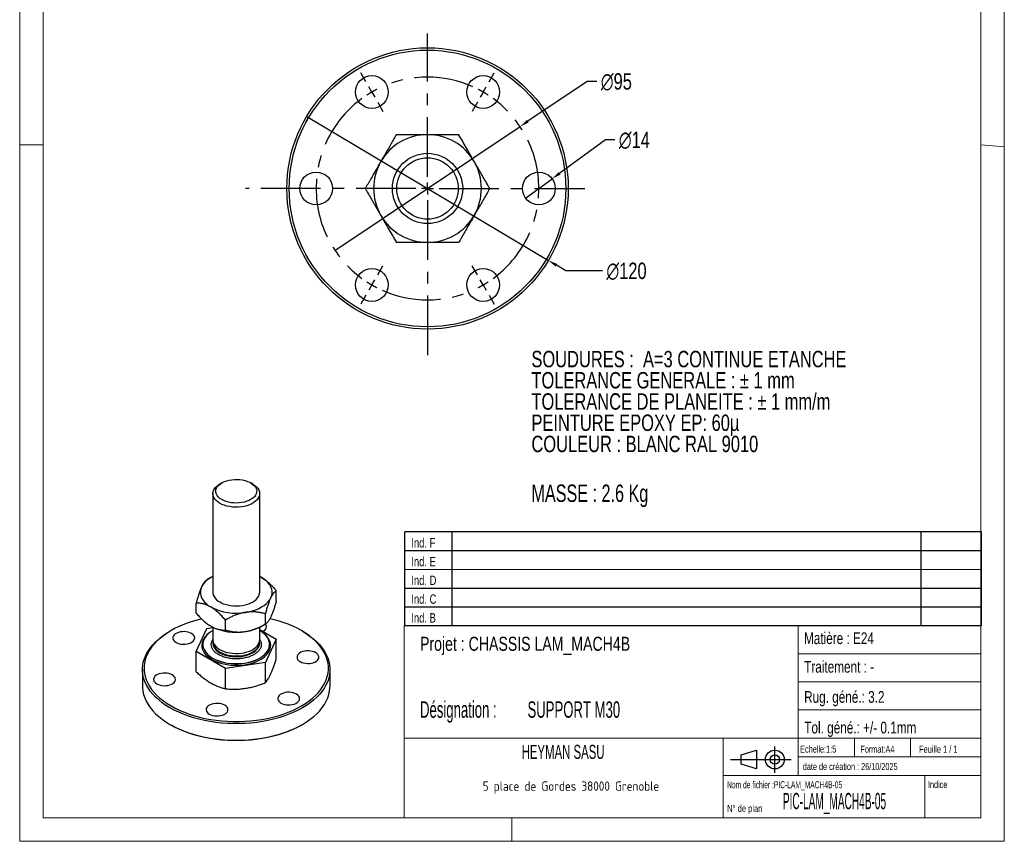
# Model space of a CAD drawing. Header units: millimetres. Extents: x 0 to 210, y 0 to 297.
# Tile 1 of 2: x 0 to 210, y 0 to 175. Entities that reach past the tile are written whole.
import ezdxf

# ---------------------------------------------------------------- set-up
doc = ezdxf.new("R2010")
doc.units = ezdxf.units.MM
doc.header["$PDSIZE"] = -1
doc.linetypes.add('CENTERX2', pattern=[20.32, 12.7, -2.54, 2.54, -2.54])
for name, color, linetype in [('COTES', 1, 'Continuous'), ('NOTES', 6, 'Continuous'), ('TRAIT-MIXTES', 3, 'CENTERX2')]:
    doc.layers.add(name, color=color, linetype=linetype)
doc.layers.add('TRAIT-FORT', color=4, linetype='Continuous', lineweight=25)
doc.styles.add('SLDTEXTSTYLE0', font='TXT', dxfattribs={"width": 0.75})
doc.styles.add('SLDTEXTSTYLE1', font='TXT', dxfattribs={"width": 0.696429})
doc.styles.add('SLDTEXTSTYLE2', font='TXT', dxfattribs={"width": 0.692308})
doc.styles.add('SLDTEXTSTYLE3', font='TXT', dxfattribs={"width": 0.7})
doc.styles.add('SLDTEXTSTYLE4', font='TXT', dxfattribs={"width": 0.568363})
doc.styles.add('SLDTEXTSTYLE5', font='TXT', dxfattribs={"width": 0.459931})
doc.styles.add('SLDTEXTSTYLE6', font='TXT', dxfattribs={"width": 0.598219})
doc.styles.add('SLDTEXTSTYLE7', font='ISOCP3', dxfattribs={"width": 0.96})
doc.styles.add('SLDTEXTSTYLE8', font='TXT', dxfattribs={"width": 0.605})
doc.dimstyles.new('SLDDIMSTYLE0', dxfattribs={"dimtxt": 3.5, "dimasz": 2, "dimexe": 0, "dimexo": 0.0625, "dimgap": 0.875, "dimtad": 0, "dimtih": 1, "dimtoh": 1, "dimlfac": 2, "dimrnd": 1e-09, "dimzin": 12, "dimdsep": 46, "dimtxsty": 'SLDTEXTSTYLE0', "dimblk1": 'NONE', "dimsah": 1, "dimcen": 0, "dimadec": 0, "dimazin": 3, "dimtfac": 1, "dimtmove": 0, "dimatfit": 3, "dimldrblk": 'NONE', "dimfxl": 1, "dimfrac": 2, "dimtolj": 1, "dimtzin": 12, "dimarcsym": 0})
doc.dimstyles.new('SLDDIMSTYLE1', dxfattribs={"dimtxt": 3.5, "dimasz": 2, "dimexe": 0, "dimexo": 0.0625, "dimgap": 0.875, "dimtad": 0, "dimtih": 1, "dimtoh": 1, "dimlfac": 2, "dimrnd": 1e-09, "dimzin": 12, "dimdsep": 46, "dimtxsty": 'SLDTEXTSTYLE0', "dimblk1": 'NONE', "dimsah": 1, "dimcen": 0, "dimadec": 0, "dimazin": 3, "dimtfac": 1, "dimtmove": 0, "dimatfit": 3, "dimldrblk": 'NONE', "dimfxl": 1, "dimfrac": 2, "dimtolj": 1, "dimtzin": 12, "dimarcsym": 0})

# ---------------------------------------------------------------- blocks, each defined once
blk = doc.blocks.new('TAB MODIFS')
for p, q in [((123, 20), (0, 20)), ((0, 0), (0, 20)), ((10, 20), (10, 0)), ((110, 20), (110, 0)), ((123, 0), (123, 20)), ((0, 16), (123, 16)), ((0, 8), (123, 8)), ((0, 4), (123, 4)), ((0, 0), (123, 0))]:
    blk.add_line(p, q)
at = {"color": 7, "linetype": 'Continuous', "lineweight": 18}
blk.add_line((0, 12), (123, 12), dxfattribs=at)
at = {"color": 7}
for tag in ['AUTOATTR0', 'AUTOATTR1', 'AUTOATTR2', 'AUTOATTR3', 'AUTOATTR4', 'AUTOATTR5', 'AUTOATTR6', 'AUTOATTR7', 'AUTOATTR8', 'AUTOATTR9']:
    blk.add_attdef(tag, (0, 0), '', height=1, dxfattribs=at)
at = {"layer": 'NOTES', "color": 211, "char_height": 2, "attachment_point": 1, "style": 'SLDTEXTSTYLE0'}
for s, insert in [('Ind. F', (1.36, 18.66)), ('Ind. E', (1.36, 14.66)), ('Ind. D', (1.36, 10.66)), ('Ind. C', (1.36, 6.66)), ('Ind. B', (1.36, 2.66))]:
    blk.add_mtext(s, dxfattribs=dict(at, insert=insert))
blk = doc.blocks.new('Bloc2')
for p, q in [((2.32, 3.8), (5.55, 4.8)), ((5.55, 4.8), (5.55, 0.8)), ((9.48, 0), (9.48, 5.6)), ((0, 2.8), (12.98, 2.8)), ((2.32, 1.8), (2.32, 3.8)), ((5.55, 0.8), (2.32, 1.8))]:
    blk.add_line(p, q)
for radius in [2, 1]:
    blk.add_circle((9.48, 2.8), radius)
blk = doc.blocks.new('SW_NOTE_0')
at = {"layer": 'NOTES', "color": 0, "char_height": 3.5, "attachment_point": 1, "style": 'SLDTEXTSTYLE0'}
for s, insert in [('SOUDURES :  A=3 CONTINUE ETANCHE', (0, 4.51)), ('TOLERANCE GENERALE : ± 1 mm', (0, -0.01)), ('TOLERANCE DE PLANEITE : ± 1 mm/m', (0, -4.54)), ('PEINTURE EPOXY EP: 60µ', (0, -9.07)), ('COULEUR : BLANC RAL 9010', (0, -13.59))]:
    blk.add_mtext(s, dxfattribs=dict(at, insert=insert))
blk = doc.blocks.new('SW_NOTE_1')
at = {"layer": 'NOTES', "color": 0, "char_height": 3.5, "attachment_point": 1, "style": 'SLDTEXTSTYLE6'}
for s, insert in [('Désignation :', (0, 4.51)), ('SUPPORT M30', (22.92, 4.51))]:
    blk.add_mtext(s, dxfattribs=dict(at, insert=insert))
blk = doc.blocks.new('SW_NOTE_2')
at = {"layer": 'NOTES', "color": 0, "insert": (20.94, 2.58), "char_height": 2, "attachment_point": 2, "style": 'SLDTEXTSTYLE7'}
blk.add_mtext('5 place de Gordes 38000 Grenoble', dxfattribs=at)
blk = doc.blocks.new('_D')
at = {"layer": 'COTES', "color": 0, "lineweight": -2, "transparency": 16777216}
for p, q in [((121.05, 162.04), (108.36, 153.54)), ((123.05, 162.04), (121.05, 162.04)), ((67.23, 125.99), (106.7, 152.42))]:
    blk.add_line(p, q, dxfattribs=at)
at = {"layer": 'COTES', "color": 0, "transparency": 16777216}
blk.add_solid([(108.17, 153.81), (108.55, 153.26), (106.7, 152.42)], dxfattribs=at)
at = {"layer": 'Defpoints', "color": 0, "transparency": 16777216}
for p in [(106.7, 152.42), (67.23, 125.99)]:
    blk.add_point(p, dxfattribs=at)
at = {"layer": 'COTES', "color": 0, "transparency": 16777216, "insert": (123.93, 163.79), "char_height": 3.5, "attachment_point": 1, "style": 'SLDTEXTSTYLE0'}
blk.add_mtext('\\A1;∅95', dxfattribs=at)
blk = doc.blocks.new('_None')
blk = doc.blocks.new('_D_1')
at = {"layer": 'COTES', "color": 0, "lineweight": -2, "transparency": 16777216}
for p, q in [((61.19, 154.55), (112.74, 123.86)), ((116.46, 121.65), (114.46, 122.84)), ((124.25, 121.65), (116.46, 121.65))]:
    blk.add_line(p, q, dxfattribs=at)
at = {"layer": 'COTES', "color": 0, "transparency": 16777216}
blk.add_solid([(114.63, 123.12), (114.29, 122.55), (112.74, 123.86)], dxfattribs=at)
at = {"layer": 'Defpoints', "color": 0, "transparency": 16777216}
for p in [(61.19, 154.55), (112.74, 123.86)]:
    blk.add_point(p, dxfattribs=at)
at = {"layer": 'COTES', "color": 0, "transparency": 16777216, "insert": (125.12, 123.4), "char_height": 3.5, "attachment_point": 1, "style": 'SLDTEXTSTYLE0'}
blk.add_mtext('\\A1;∅120', dxfattribs=at)
blk = doc.blocks.new('_D_2')
at = {"layer": 'COTES', "color": 0, "lineweight": -2, "transparency": 16777216}
for p, q in [((124.9, 149.58), (115.15, 142.45)), ((126.9, 149.58), (124.9, 149.58)), ((107.89, 137.14), (113.54, 141.27))]:
    blk.add_line(p, q, dxfattribs=at)
at = {"layer": 'COTES', "color": 0, "transparency": 16777216}
blk.add_solid([(114.96, 142.72), (115.35, 142.18), (113.54, 141.27)], dxfattribs=at)
at = {"layer": 'Defpoints', "color": 0, "transparency": 16777216}
for p in [(113.54, 141.27), (107.89, 137.14)]:
    blk.add_point(p, dxfattribs=at)
at = {"layer": 'COTES', "color": 0, "transparency": 16777216, "insert": (127.77, 151.33), "char_height": 3.5, "attachment_point": 1, "style": 'SLDTEXTSTYLE0'}
blk.add_mtext('\\A1;∅14', dxfattribs=at)
blk = doc.blocks.new('SW_CENTERMARKSYMBOL_0')
at = {"layer": 'TRAIT-MIXTES', "color": 0}
for p, q in [((11.87, 23.07), (11.87, 53.59)), ((-1.25, 43.3), (-2.38, 45.25)), ((25, 43.3), (26.12, 45.25)), ((0, 41.14), (-0.63, 42.22)), ((23.75, 41.14), (24.37, 42.22)), ((0, 41.14), (0.62, 40.05)), ((23.75, 41.14), (23.12, 40.05)), ((1.25, 38.97), (2.37, 37.02)), ((22.5, 38.97), (21.37, 37.02)), ((11.87, 20.57), (11.87, 21.82)), ((9.37, 20.57), (-26.94, 20.57)), ((11.87, 20.57), (10.62, 20.57)), ((11.87, 20.57), (11.87, 19.32)), ((11.87, 20.57), (13.12, 20.57)), ((14.37, 20.57), (45.43, 20.57)), ((11.87, 18.07), (11.87, -15.44)), ((1.25, 2.17), (2.37, 4.11)), ((22.5, 2.17), (21.37, 4.11)), ((0, 0), (-0.63, -1.08)), ((0, 0), (0.62, 1.08)), ((23.75, 0), (23.12, 1.08)), ((23.75, 0), (24.37, -1.08)), ((-1.25, -2.17), (-2.38, -4.11)), ((25, -2.17), (26.12, -4.11))]:
    blk.add_line(p, q, dxfattribs=at)
for start, end in [(66.0311, 113.9689), (120, 123.0156), (116.9844, 120), (60, 63.0156), (56.9844, 60), (126.0311, 233.9689), (306.0311, 53.9689), (236.9844, 240), (296.9844, 300), (300, 303.0156), (240, 243.0156), (246.0311, 293.9689)]:
    blk.add_arc((11.87, 20.57), 23.75, start, end, dxfattribs=at)

msp = doc.modelspace()

# ---------------------------------------------------------------- linework, layer by layer
at = {"lineweight": 18}
for p, q in [((-0.0171, 297), (-0.0171, 0)), ((209.9829, 297), (209.9829, 0)), ((5, 291.6268), (5, 148.5091)), ((205, 291.6268), (204.9999, 5.0001)), ((-0.0171, 148.5091), (5, 148.5091)), ((5, 148.5091), (5, 5.0001)), ((205, 148.5184), (209.9829, 148.1054)), ((5, 67.6922), (5, 5.0001)), ((81.9999, 46.0001), (81.9999, 5.0001)), ((204.9999, 46.0001), (81.9999, 46.0001)), ((165.9999, 46.0001), (165.9999, 14.0001)), ((204.9999, 46.0001), (204.9999, 5.0001)), ((165.9999, 40.0001), (204.9999, 40.0001)), ((165.9999, 34.0001), (204.9999, 34.0001)), ((165.9999, 28.0001), (204.9999, 28.0001)), ((81.9999, 22.0001), (204.9999, 22.0001)), ((149.9999, 22.0001), (149.9999, 5.0001)), ((177.9999, 22.0001), (177.9999, 18.0001)), ((189.9999, 22.0001), (189.9999, 18.0001)), ((165.9999, 18.0001), (204.9999, 18.0001)), ((149.9999, 14.0001), (204.9999, 14.0001)), ((192.9999, 14.0001), (192.9999, 5.0001)), ((5, 5.0001), (204.9999, 5.0001)), ((81.9999, 5.0001), (204.9999, 5.0001)), ((104.9829, 0), (104.9829, 5.0001)), ((-0.0171, 0), (209.9829, 0))]:
    msp.add_line(p, q, dxfattribs=at)
at = {"layer": 'TRAIT-FORT', "lineweight": 25}
for p, q in [((43.0778, 76.4317), (42.6312, 76.1738)), ((49.7035, 76.1738), (49.2569, 76.4317)), ((41.1674, 74.1331), (41.1674, 53.0921)), ((51.1674, 53.0921), (51.1674, 74.1331)), ((40.7453, 56.2211), (39.9059, 55.7364)), ((51.5885, 56.2216), (51.1674, 56.4472)), ((54.7184, 51.3005), (54.7184, 53.4463)), ((37.6163, 48.6551), (37.6163, 50.8009)), ((52.4272, 46.3641), (52.4272, 48.5099)), ((43.8761, 45.0414), (43.8761, 47.1872)), ((51.5894, 45.8803), (52.4288, 46.365)), ((32.2587, 44.9241), (32.0229, 44.7879)), ((37.6163, 40.4467), (39.9075, 45.3831)), ((39.9075, 45.3831), (41.1674, 45.578)), ((41.1674, 45.6543), (41.1674, 42.9398)), ((51.1674, 42.9398), (51.1674, 45.6543)), ((51.1674, 45.1421), (54.7184, 43.0921)), ((51.1996, 44.8922), (51.1674, 44.9107)), ((60.3118, 44.7879), (60.076, 44.9241)), ((41.1674, 42.4241), (41.1674, 42.2593)), ((41.1674, 42.2593), (41.1678, 42.2209)), ((51.1674, 42.2593), (51.1674, 42.4241)), ((54.7184, 43.0921), (52.4272, 38.1557)), ((54.7184, 38.7792), (54.7184, 43.0921)), ((43.8761, 36.833), (37.6163, 40.4467)), ((37.6163, 36.1338), (37.6163, 40.4467)), ((39.0507, 41.9871), (39.0507, 41.9599)), ((53.284, 41.9599), (53.284, 41.9871)), ((52.4272, 38.1557), (43.8761, 36.833)), ((52.4272, 33.8428), (52.4272, 38.1557)), ((26.1674, 36.6252), (26.1674, 33.0868)), ((43.8761, 32.5201), (43.8761, 36.833)), ((66.1674, 33.0868), (66.1674, 36.6252)), ((32.0229, 24.9241), (32.2587, 24.7879)), ((60.076, 24.7879), (60.3118, 24.9241))]:
    msp.add_line(p, q, dxfattribs=at)
at = {"layer": 'TRAIT-FORT', "lineweight": 25, "flags": 128}
for points in [[(49.7029, 76.1742), (50.1181, 75.9023), (50.4711, 75.6025), (50.7561, 75.2795), (50.9688, 74.9384), (51.1058, 74.5847), (51.1649, 74.2238), (51.1452, 73.8615), (51.0469, 73.5035), (50.8718, 73.1554), (50.6224, 72.8227), (50.3028, 72.5107), (49.9179, 72.2243), (49.4739, 71.968), (48.9778, 71.7458), (48.4373, 71.5613), (47.861, 71.4173), (47.2581, 71.3162), (46.6379, 71.2595), (46.0103, 71.2481), (45.3852, 71.2822), (44.7724, 71.3613), (44.1816, 71.4841), (43.6221, 71.6487), (43.1028, 71.8524), (42.6318, 72.0921), (42.2166, 72.364), (41.8636, 72.6638), (41.5786, 72.9868), (41.3659, 73.3279), (41.2289, 73.6816), (41.1698, 74.0425), (41.1895, 74.4048), (41.2878, 74.7628), (41.463, 75.1109), (41.7123, 75.4436), (42.032, 75.7556), (42.4168, 76.042), (42.6312, 76.1738)], [(43.0783, 72.8655), (42.6942, 73.1191), (42.372, 73.4), (42.1175, 73.7032), (41.9353, 74.0232), (41.8287, 74.3544), (41.7994, 74.6909), (41.8481, 75.0266), (41.9739, 75.3556), (42.1745, 75.6719), (42.4464, 75.97), (42.7846, 76.2446), (43.1833, 76.4906), (43.6352, 76.7038), (44.1322, 76.8803), (44.6656, 77.017), (45.2258, 77.1114), (45.8028, 77.1619), (46.3863, 77.1675), (46.9659, 77.1282), (47.5312, 77.0446), (48.0722, 76.9183), (48.5792, 76.7515), (49.0432, 76.5471), (49.4558, 76.3089), (49.8098, 76.0411), (50.0987, 75.7484), (50.3176, 75.4361), (50.4623, 75.1097), (50.5304, 74.7751), (50.5207, 74.4383), (50.4332, 74.1052), (50.2697, 73.7818), (50.0329, 73.4739), (49.7271, 73.1869), (49.3579, 72.9261), (48.9317, 72.696), (48.4561, 72.5007), (47.9398, 72.3437), (47.3917, 72.2279), (46.8219, 72.1553), (46.2404, 72.1272), (45.6575, 72.1441), (45.0838, 72.2057), (44.5294, 72.3108), (44.0042, 72.4577), (43.5176, 72.6437), (43.0783, 72.8655)], [(53.5728, 51.9466), (53.7396, 52.3997), (53.8235, 52.8604), (53.8235, 53.3237), (53.7396, 53.7844), (53.5728, 54.2376), (53.3248, 54.6782), (52.9984, 55.1014), (52.5972, 55.5026), (52.1255, 55.8774), (51.5885, 56.2216)], [(38.7619, 54.2376), (38.5951, 53.7844), (38.5112, 53.3237), (38.5112, 52.8604), (38.5951, 52.3997), (38.7619, 51.9466), (39.0099, 51.506), (39.3363, 51.0828), (39.7375, 50.6816), (40.2092, 50.3068), (40.7462, 49.9625)], [(41.1674, 53.0921), (41.1808, 52.8807), (41.266, 52.5216), (41.4285, 52.1714), (41.6658, 51.8358), (41.974, 51.52), (42.3484, 51.229), (42.783, 50.9674), (43.2709, 50.7393), (43.8046, 50.5482), (44.3755, 50.3974), (44.9747, 50.289), (45.5927, 50.2248), (46.2197, 50.2058), (46.8459, 50.2323), (47.4615, 50.304), (48.0566, 50.4196), (48.6219, 50.5774), (49.1485, 50.7748), (49.6281, 51.0088), (50.0531, 51.2756), (50.4168, 51.5711), (50.7135, 51.8905), (50.9386, 52.2289), (51.0883, 52.5809), (51.1605, 52.941), (51.1674, 53.0921)], [(48.1516, 48.817), (48.9148, 48.9602), (49.6479, 49.1486), (50.3429, 49.3802), (50.9921, 49.6525), (51.5885, 49.9625), (52.1255, 50.3068), (52.5972, 50.6816), (52.9984, 51.0828), (53.3248, 51.506), (53.5728, 51.9466)], [(38.785, 47.4204), (38.3568, 47.3169), (37.2389, 47.0132), (36.1562, 46.6696), (35.113, 46.2875), (34.1135, 45.8682), (33.1616, 45.4136), (32.2609, 44.9254), (31.4152, 44.4054), (30.6276, 43.8559), (29.9014, 43.2789), (29.2394, 42.6767), (28.6442, 42.0517), (28.1182, 41.4063), (27.6634, 40.7432), (27.2816, 40.0648), (26.9743, 39.374), (26.7428, 38.6734), (26.588, 37.9658), (26.5104, 37.254), (26.5104, 36.5407), (26.588, 35.8289), (26.7428, 35.1213), (26.9743, 34.4207), (27.2816, 33.7299), (27.6634, 33.0515), (28.1182, 32.3884), (28.6442, 31.743), (29.2394, 31.118), (29.9014, 30.5158), (30.6276, 29.9388), (31.4152, 29.3893), (32.2609, 28.8693)], [(32.2609, 28.8693), (33.1616, 28.3811), (34.1135, 27.9265), (35.113, 27.5072), (36.1562, 27.1251), (37.2389, 26.7815), (38.3568, 26.4778), (39.5055, 26.2152), (40.6805, 25.9948), (41.8772, 25.8174), (43.0908, 25.6838), (44.3166, 25.5944), (45.5496, 25.5496), (46.7851, 25.5496), (48.0182, 25.5944), (49.2439, 25.6838), (50.4575, 25.8174), (51.6542, 25.9948), (52.8292, 26.2152), (53.9779, 26.4778), (55.0958, 26.7815), (56.1785, 27.1251), (57.2217, 27.5072), (58.2212, 27.9265), (59.1732, 28.3811), (60.0738, 28.8693), (60.9195, 29.3893), (61.7071, 29.9388), (62.4333, 30.5158), (63.0953, 31.118), (63.6905, 31.743), (64.2165, 32.3884), (64.6713, 33.0515), (65.0531, 33.7299), (65.3604, 34.4207), (65.5919, 35.1213), (65.7467, 35.8289), (65.8243, 36.5407), (65.8243, 37.254), (65.7467, 37.9658), (65.5919, 38.6734), (65.3604, 39.374), (65.0531, 40.0648), (64.6713, 40.7432), (64.2165, 41.4063), (63.6905, 42.0517), (63.0953, 42.6767), (62.4333, 43.2789), (61.7071, 43.8559), (60.9195, 44.4054), (60.0738, 44.9254), (59.1732, 45.4136), (58.2212, 45.8682), (57.2217, 46.2875), (56.1785, 46.6696), (55.0958, 47.0132), (53.9779, 47.3169), (53.3706, 47.4617)], [(51.8593, 44.7426), (52.0604, 44.8658), (52.3038, 45.0708), (52.4777, 45.2982), (52.5763, 45.5402), (52.5962, 45.7885), (52.5367, 46.0347), (52.3998, 46.2704), (52.3568, 46.3235)], [(32.0252, 28.4611), (31.1651, 28.9898), (30.3643, 29.5487), (29.6257, 30.1355), (28.9525, 30.7479), (28.3472, 31.3835), (27.8123, 32.0398), (27.3497, 32.7142), (26.9615, 33.404), (26.649, 34.1065), (26.4136, 34.819), (26.2561, 35.5386), (26.1772, 36.2625), (26.1772, 36.9878), (26.2561, 37.7117), (26.4136, 38.4313), (26.649, 39.1438), (26.9615, 39.8463), (27.3497, 40.5362), (27.8123, 41.2105), (28.3472, 41.8668), (28.9525, 42.5024), (29.6257, 43.1148), (30.3643, 43.7016), (31.1651, 44.2605), (32.0229, 44.7879)], [(60.3118, 44.7879), (61.1696, 44.2605), (61.9705, 43.7016), (62.709, 43.1148), (63.3822, 42.5024), (63.9875, 41.8668), (64.5224, 41.2105), (64.985, 40.5362), (65.3732, 39.8463), (65.6857, 39.1438), (65.9211, 38.4313), (66.0786, 37.7117), (66.1575, 36.9878), (66.1575, 36.2625), (66.0786, 35.5386), (65.9211, 34.819), (65.6857, 34.1065), (65.3732, 33.404), (64.985, 32.7142), (64.5224, 32.0398), (63.9875, 31.3835), (63.3822, 30.7479), (62.709, 30.1355), (61.9705, 29.5487), (61.1696, 28.9898), (60.3095, 28.4611), (59.3936, 27.9646), (58.4255, 27.5022), (57.409, 27.0759), (56.3482, 26.6873), (55.2472, 26.3378), (54.1103, 26.029), (52.9421, 25.762), (51.7472, 25.5379), (50.5302, 25.3575), (49.296, 25.2216), (48.0495, 25.1307), (46.7956, 25.0851), (45.5391, 25.0851), (44.2852, 25.1307), (43.0387, 25.2216), (41.8045, 25.3575), (40.5875, 25.5379), (39.3926, 25.762), (38.2244, 26.029), (37.0875, 26.3378), (35.9865, 26.6873), (34.9257, 27.0759), (33.9092, 27.5022), (32.9411, 27.9646), (32.0252, 28.4611)], [(33.3216, 42.4081), (33.6528, 42.2493), (34.029, 42.1283), (34.4373, 42.0494), (34.8637, 42.015), (35.2939, 42.0265), (35.713, 42.0834), (36.1069, 42.1838), (36.4621, 42.3243), (36.7666, 42.5001), (37.01, 42.7051), (37.1839, 42.9325), (37.2825, 43.1745), (37.3023, 43.4228), (37.2429, 43.669), (37.106, 43.9047), (36.8965, 44.1218), (36.6214, 44.3131), (36.2901, 44.4719), (35.914, 44.5928), (35.5057, 44.6718), (35.0793, 44.7061), (34.6491, 44.6947), (34.23, 44.6378), (33.8361, 44.5374), (33.4809, 44.3969), (33.1764, 44.2211), (32.933, 44.016), (32.7591, 43.7886), (32.6605, 43.5467), (32.6407, 43.2984), (32.7001, 43.0522), (32.837, 42.8165), (33.0465, 42.5993), (33.3216, 42.4081)], [(40.4861, 44.4614), (40.3458, 44.3596), (39.9153, 44.0003), (39.5511, 43.6174), (39.257, 43.2149), (39.0362, 42.797), (38.8909, 42.3683), (38.8228, 41.9332), (38.8326, 41.4964), (38.9201, 41.0625), (39.0844, 40.6361), (39.3238, 40.2216), (39.6357, 39.8236), (40.0169, 39.4462), (40.4633, 39.0935), (40.9701, 38.7691)], [(41.1674, 44.9107), (41.1351, 44.8922), (40.6367, 44.5726), (40.1988, 44.2247), (39.8264, 43.8523), (39.5234, 43.4594), (39.2932, 43.0504), (39.1383, 42.6298), (39.0604, 42.2021), (39.0604, 41.7721), (39.1383, 41.3444), (39.2932, 40.9238), (39.5234, 40.5148), (39.8264, 40.122), (40.1988, 39.7495), (40.6367, 39.4016), (41.1351, 39.0821), (41.6887, 38.7943), (42.2913, 38.5416), (42.9365, 38.3265), (43.617, 38.1516), (44.3254, 38.0187), (45.0541, 37.9293), (45.7949, 37.8844), (46.5398, 37.8844), (47.2806, 37.9293), (48.0093, 38.0187), (48.7177, 38.1516), (49.3983, 38.3265), (50.0434, 38.5416), (50.646, 38.7943), (51.1996, 39.0821), (51.698, 39.4016), (52.1359, 39.7495), (52.5084, 40.122), (52.8113, 40.5148), (53.0415, 40.9238), (53.1964, 41.3444), (53.2743, 41.7721), (53.2743, 42.2021), (53.1964, 42.6298), (53.0415, 43.0504), (52.8113, 43.4594), (52.5084, 43.8523), (52.1359, 44.2247), (51.698, 44.5726), (51.1996, 44.8922), (51.1996, 44.8922)], [(40.9701, 38.7691), (41.5321, 38.4765), (42.1431, 38.2188), (42.7968, 37.9987), (43.4863, 37.8187), (44.2042, 37.6805), (44.9428, 37.5856), (45.6945, 37.5351), (46.4512, 37.5295), (47.2049, 37.5688), (47.9475, 37.6526), (48.6713, 37.7801), (49.3686, 37.9499), (50.0319, 38.1602), (50.6543, 38.4087), (51.229, 38.6928), (51.7502, 39.0096), (52.2121, 39.3556), (52.61, 39.7272), (52.9396, 40.1204), (53.1974, 40.5311), (53.3807, 40.955), (53.4875, 41.3875), (53.5167, 41.824), (53.4681, 42.26), (53.342, 42.6907), (53.1399, 43.1117), (52.8638, 43.5184), (52.5168, 43.9067), (52.1025, 44.2722), (51.8486, 44.4614)], [(41.1674, 42.9398), (41.1698, 42.8491), (41.2289, 42.4882), (41.3659, 42.1345), (41.5786, 41.7934), (41.8636, 41.4704), (42.2166, 41.1706), (42.6318, 40.8987), (43.1028, 40.659), (43.6221, 40.4553), (44.1816, 40.2907), (44.7724, 40.1679), (45.3852, 40.0889), (46.0103, 40.0547), (46.6379, 40.0661), (47.2581, 40.1228), (47.861, 40.224), (48.4373, 40.3679), (48.9778, 40.5524), (49.4739, 40.7746), (49.9179, 41.0309), (50.3028, 41.3173), (50.6224, 41.6293), (50.8718, 41.962), (51.0469, 42.3101), (51.1452, 42.6681), (51.1674, 42.9398)], [(41.1678, 42.2209), (41.1698, 42.1686), (41.2289, 41.8078), (41.3659, 41.454), (41.5786, 41.113), (41.8636, 40.79), (42.2166, 40.4902), (42.6318, 40.2183), (43.1028, 39.9786), (43.6221, 39.7748), (44.1816, 39.6103), (44.7724, 39.4875), (45.3852, 39.4084), (46.0103, 39.3743), (46.6379, 39.3857), (47.2581, 39.4424), (47.861, 39.5435), (48.4373, 39.6875), (48.9778, 39.872), (49.4739, 40.0942), (49.9179, 40.3505), (50.3028, 40.6369), (50.6224, 40.9489), (50.8718, 41.2816), (51.0469, 41.6296), (51.1452, 41.9877), (51.1673, 42.2416)], [(41.1873, 42.6819), (41.1698, 42.5148), (41.1895, 42.1525), (41.2878, 41.7945), (41.463, 41.4464), (41.7123, 41.1137), (42.032, 40.8017), (42.4168, 40.5153), (42.8608, 40.259), (43.3569, 40.0368), (43.8974, 39.8523), (44.4737, 39.7083), (45.0766, 39.6072), (45.6968, 39.5505), (46.3244, 39.5391), (46.9495, 39.5732), (47.5623, 39.6523), (48.1531, 39.7751), (48.7126, 39.9397), (49.2319, 40.1434), (49.7029, 40.3831), (50.1181, 40.655), (50.4711, 40.9548), (50.7561, 41.2778), (50.9688, 41.6188), (51.1058, 41.9726), (51.1649, 42.3335), (51.1474, 42.6819)], [(39.0507, 41.9599), (39.0604, 41.7449), (39.1383, 41.3172), (39.2932, 40.8966), (39.5234, 40.4876), (39.8264, 40.0947), (40.1988, 39.7223), (40.6367, 39.3744), (41.1351, 39.0549), (41.6887, 38.7671), (42.2913, 38.5143), (42.9365, 38.2993), (43.617, 38.1244), (44.3254, 37.9915), (45.0541, 37.9021), (45.7949, 37.8572), (46.5398, 37.8572), (47.2806, 37.9021), (48.0093, 37.9915), (48.7177, 38.1244), (49.3983, 38.2993), (50.0434, 38.5143), (50.646, 38.7671), (51.1996, 39.0549), (51.698, 39.3744), (52.1359, 39.7223), (52.5084, 40.0947), (52.8113, 40.4876), (53.0415, 40.8966), (53.1964, 41.3172), (53.2743, 41.7449), (53.284, 41.9599)], [(59.8113, 38.3106), (60.1425, 38.1518), (60.5187, 38.0308), (60.927, 37.9518), (61.3534, 37.9175), (61.7835, 37.929), (62.2027, 37.9859), (62.5966, 38.0863), (62.9518, 38.2268), (63.2563, 38.4025), (63.4996, 38.6076), (63.6736, 38.835), (63.7721, 39.077), (63.792, 39.3253), (63.7325, 39.5715), (63.5957, 39.8071), (63.3862, 40.0243), (63.1111, 40.2155), (62.7798, 40.3743), (62.4037, 40.4953), (61.9954, 40.5743), (61.5689, 40.6086), (61.1388, 40.5971), (60.7197, 40.5402), (60.3258, 40.4398), (59.9705, 40.2994), (59.6661, 40.1236), (59.4227, 39.9185), (59.2488, 39.6911), (59.1502, 39.4492), (59.1303, 39.2008), (59.1898, 38.9547), (59.3267, 38.719), (59.5362, 38.5018), (59.8113, 38.3106)], [(29.2236, 33.5792), (29.5549, 33.4204), (29.931, 33.2994), (30.3393, 33.2204), (30.7658, 33.1861), (31.1959, 33.1976), (31.615, 33.2545), (32.0089, 33.3549), (32.3642, 33.4953), (32.6686, 33.6711), (32.912, 33.8762), (33.0859, 34.1036), (33.1845, 34.3455), (33.2044, 34.5939), (33.1449, 34.84), (33.008, 35.0757), (32.7985, 35.2929), (32.5234, 35.4841), (32.1922, 35.6429), (31.816, 35.7639), (31.4077, 35.8429), (30.9813, 35.8772), (30.5512, 35.8657), (30.132, 35.8088), (29.7381, 35.7084), (29.3829, 35.5679), (29.0784, 35.3922), (28.8351, 35.1871), (28.6612, 34.9597), (28.5626, 34.7177), (28.5427, 34.4694), (28.6022, 34.2232), (28.739, 33.9876), (28.9485, 33.7704), (29.2236, 33.5792)], [(26.1674, 33.0868), (26.1772, 32.7242), (26.2561, 32.0003), (26.4136, 31.2807), (26.649, 30.5682), (26.9615, 29.8657), (27.3497, 29.1758), (27.8123, 28.5015), (28.3472, 27.8452), (28.9525, 27.2096), (29.6257, 26.5971), (30.3643, 26.0104), (31.1651, 25.4515), (32.0252, 24.9227)], [(32.0252, 24.9227), (32.9411, 24.4262), (33.9092, 23.9639), (34.9257, 23.5376), (35.9865, 23.1489), (37.0875, 22.7995), (38.2244, 22.4907), (39.3926, 22.2236), (40.5875, 21.9995), (41.8045, 21.8191), (43.0387, 21.6832), (44.2852, 21.5923), (45.5391, 21.5468), (46.7956, 21.5468), (48.0495, 21.5923), (49.296, 21.6832), (50.5302, 21.8191), (51.7472, 21.9995), (52.9421, 22.2236), (54.1103, 22.4907), (55.2472, 22.7995), (56.3482, 23.1489), (57.409, 23.5376), (58.4255, 23.9639), (59.3936, 24.4262), (60.3095, 24.9227), (61.1696, 25.4515), (61.9705, 26.0104), (62.709, 26.5971), (63.3822, 27.2096), (63.9875, 27.8452), (64.5224, 28.5015), (64.985, 29.1758), (65.3732, 29.8657), (65.6857, 30.5682), (65.9211, 31.2807), (66.0786, 32.0003), (66.1575, 32.7242), (66.1674, 33.0868)], [(55.7133, 29.4816), (56.0446, 29.3228), (56.4207, 29.2019), (56.829, 29.1229), (57.2555, 29.0886), (57.6856, 29.1), (58.1047, 29.1569), (58.4986, 29.2573), (58.8539, 29.3978), (59.1583, 29.5736), (59.4017, 29.7787), (59.5756, 30.0061), (59.6742, 30.248), (59.6941, 30.4963), (59.6346, 30.7425), (59.4977, 30.9782), (59.2882, 31.1954), (59.0131, 31.3866), (58.6819, 31.5454), (58.3057, 31.6664), (57.8974, 31.7453), (57.471, 31.7797), (57.0408, 31.7682), (56.6217, 31.7113), (56.2278, 31.6109), (55.8726, 31.4704), (55.5681, 31.2946), (55.3248, 31.0896), (55.1508, 30.8622), (55.0523, 30.6202), (55.0324, 30.3719), (55.0919, 30.1257), (55.2287, 29.89), (55.4382, 29.6729), (55.7133, 29.4816)], [(40.4195, 27.1159), (40.7507, 26.9571), (41.1269, 26.8362), (41.5352, 26.7572), (41.9616, 26.7228), (42.3918, 26.7343), (42.8109, 26.7912), (43.2048, 26.8916), (43.56, 27.0321), (43.8645, 27.2079), (44.1078, 27.413), (44.2818, 27.6403), (44.3803, 27.8823), (44.4002, 28.1306), (44.3407, 28.3768), (44.2039, 28.6125), (43.9944, 28.8297), (43.7193, 29.0209), (43.388, 29.1797), (43.0119, 29.3006), (42.6036, 29.3796), (42.1771, 29.414), (41.747, 29.4025), (41.3279, 29.3456), (40.934, 29.2452), (40.5787, 29.1047), (40.2743, 28.9289), (40.0309, 28.7239), (39.857, 28.4965), (39.7584, 28.2545), (39.7385, 28.0062), (39.798, 27.76), (39.9349, 27.5243), (40.1444, 27.3072), (40.4195, 27.1159)], [(60.076, 24.7879), (60.0738, 24.7866), (59.1732, 24.2984), (58.2212, 23.8438), (57.2217, 23.4245), (56.1785, 23.0424), (55.0958, 22.6988), (53.9779, 22.3951), (52.8292, 22.1325), (51.6542, 21.9121), (50.4575, 21.7347), (49.2439, 21.6011), (48.0182, 21.5117), (46.7851, 21.4669), (45.5496, 21.4669), (44.3166, 21.5117), (43.0908, 21.6011), (41.8772, 21.7347), (40.6805, 21.9121), (39.5055, 22.1325), (38.3568, 22.3951), (37.2389, 22.6988), (36.1562, 23.0424), (35.113, 23.4245), (34.1135, 23.8438), (33.1616, 24.2984), (32.2609, 24.7866)]]:
    msp.add_lwpolyline(points, dxfattribs=at)
at = {"layer": 'TRAIT-FORT', "lineweight": 25}
for centre, radius in [((86.966, 139.2055), 30), ((86.966, 139.2055), 29.5), ((75.091, 159.7736), 3.5), ((98.841, 159.7736), 3.5), ((86.966, 139.2055), 7.5), ((86.966, 139.2055), 6.5528), ((63.216, 139.2055), 3.5), ((110.716, 139.2055), 3.5), ((75.091, 118.6374), 3.5), ((98.841, 118.6374), 3.5)]:
    msp.add_circle(centre, radius, dxfattribs=at)
for centre, radius, start, end in [((86.966, 139.2055), 11.5, 90, 150), ((86.966, 139.2055), 11.5, 30, 90), ((86.966, 139.2055), 11.5, 150, 210), ((86.966, 139.2055), 11.5, 330, 30), ((86.966, 139.2055), 11.5, 210, 270), ((86.966, 139.2055), 11.5, 270, 330), ((43.2033, 51.8167), 5.0583, 113.734369, 151.406513), ((46.1487, 60.3783), 11.7335, 242.585073, 279.82885), ((46.1487, 56.2956), 11.7335, 242.585073, 279.82885), ((46.8302, 54.4276), 9.783, 277.763118, 299.109505)]:
    msp.add_arc(centre, radius, start, end, dxfattribs=at)
for points, knots in [([(80.3265, 150.7055), (80.0995, 150.3123), (79.6862, 149.5963), (79.0634, 148.5177), (78.4625, 147.4768), (77.8409, 146.4003), (77.3506, 145.551), (77.0722, 145.0688), (77.0067, 144.9555)], [0, 0, 0, 0, 0.2176068, 0.39630547, 0.57494402, 0.75918633, 0.94336998, 1, 1, 1, 1]), ([(80.3265, 150.7055), (80.7761, 150.7055), (81.6777, 150.7055), (83.0992, 150.7055), (84.5853, 150.7055), (85.8891, 150.7055), (86.6879, 150.7055), (86.966, 150.7055)], [0, 0, 0, 0, 0.215517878, 0.432228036, 0.654460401, 0.879692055, 1, 1, 1, 1]), ([(86.966, 150.7055), (87.5434, 150.7055), (88.7101, 150.7055), (90.4084, 150.7055), (92.0505, 150.7055), (93.0856, 150.7055), (93.6056, 150.7055)], [0, 0, 0, 0, 0.249577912, 0.504364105, 0.751046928, 1, 1, 1, 1]), ([(96.9253, 144.9555), (96.6367, 145.4555), (96.0533, 146.4659), (95.2042, 147.9366), (94.3831, 149.3587), (93.8655, 150.2552), (93.6056, 150.7055)], [0, 0, 0, 0, 0.249577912, 0.504364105, 0.751046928, 1, 1, 1, 1]), ([(77.0067, 144.9555), (76.9177, 144.8013), (76.6498, 144.3372), (76.2929, 143.719), (75.9367, 143.1021), (75.6684, 142.6374), (75.4003, 142.173), (75.1342, 141.7121), (74.8568, 141.2316), (74.569, 140.7331), (74.2713, 140.2175), (73.9768, 139.7075), (73.7836, 139.3729), (73.687, 139.2055)], [0, 0, 0, 0, 0.07699005, 0.23174364, 0.30953637, 0.38896816, 0.46853675, 0.54847737, 0.62852521, 0.72113215, 0.8138583, 0.9068887, 1, 1, 1, 1]), ([(100.2451, 139.2055), (100.1332, 139.3992), (99.797, 139.9816), (99.2169, 140.9863), (98.6143, 142.03), (98.1153, 142.8944), (97.7316, 143.559), (97.4032, 144.1278), (97.134, 144.594), (96.9949, 144.8349), (96.9253, 144.9555)], [0, 0, 0, 0, 0.10769344, 0.3237291, 0.54309699, 0.65439245, 0.76681759, 0.87969581, 0.9398088, 1, 1, 1, 1]), ([(73.687, 139.2055), (73.7988, 139.0117), (74.1351, 138.4293), (74.5968, 137.6295), (75.0727, 136.8054), (75.4398, 136.1694), (75.8168, 135.5166), (76.2005, 134.8519), (76.5981, 134.1633), (76.8677, 133.6964), (77.0067, 133.4555)], [0, 0, 0, 0, 0.10768853, 0.32371436, 0.43216638, 0.54313741, 0.65442781, 0.76684783, 0.8797209, 1, 1, 1, 1]), ([(100.2451, 139.2055), (100.1322, 139.0098), (99.9061, 138.6184), (99.4869, 137.8922), (98.9828, 137.0191), (98.3827, 135.9796), (97.7607, 134.9024), (97.2703, 134.0529), (96.9908, 133.5688), (96.9253, 133.4555)], [0, 0, 0, 0, 0.10875309, 0.21763048, 0.39579686, 0.57495398, 0.75819899, 0.94337223, 1, 1, 1, 1]), ([(77.0067, 133.4555), (77.2954, 132.9555), (77.8788, 131.945), (78.7279, 130.4743), (79.549, 129.0522), (80.0665, 128.1557), (80.3265, 127.7055)], [0, 0, 0, 0, 0.249577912, 0.504364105, 0.751046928, 1, 1, 1, 1]), ([(96.9253, 133.4555), (96.7471, 133.1468), (96.3892, 132.5268), (95.852, 131.5964), (95.3167, 130.6692), (94.7598, 129.7046), (94.1865, 128.7117), (93.7995, 128.0414), (93.6056, 127.7055)], [0, 0, 0, 0, 0.15412646, 0.30954285, 0.46853308, 0.62851893, 0.81385044, 1, 1, 1, 1]), ([(86.966, 127.7055), (86.3887, 127.7055), (85.2219, 127.7055), (83.5237, 127.7055), (81.8816, 127.7055), (80.8465, 127.7055), (80.3265, 127.7055)], [0, 0, 0, 0, 0.24957791, 0.50436411, 0.75104693, 1, 1, 1, 1]), ([(93.6056, 127.7055), (93.156, 127.7055), (92.2544, 127.7055), (90.8328, 127.7055), (89.3468, 127.7055), (88.043, 127.7055), (87.2442, 127.7055), (86.966, 127.7055)], [0, 0, 0, 0, 0.21551788, 0.43222804, 0.6544604, 0.87969206, 1, 1, 1, 1]), ([(39.9075, 55.7373), (39.8689, 55.7137), (39.7529, 55.6426), (39.5936, 55.5088), (39.4294, 55.3345), (39.3027, 55.1782), (39.1726, 54.994), (39.0401, 54.78), (38.903, 54.5321), (38.8099, 54.3378), (38.7619, 54.2376)], [0, 0, 0, 0, 0.10768853, 0.32371436, 0.43216638, 0.54313741, 0.65442781, 0.76684783, 0.8797209, 1, 1, 1, 1]), ([(51.5885, 56.2216), (51.8607, 56.0507), (52.4107, 55.7053), (53.2112, 55.0273), (53.9853, 54.2723), (54.4733, 53.7225), (54.7184, 53.4463)], [0, 0, 0, 0, 0.24957791, 0.50436411, 0.75104693, 1, 1, 1, 1]), ([(38.7619, 54.2376), (38.6623, 54.0091), (38.461, 53.5475), (38.168, 52.7004), (37.8846, 51.7817), (37.706, 51.1289), (37.6163, 50.8009)], [0, 0, 0, 0, 0.24957791, 0.50436411, 0.75104693, 1, 1, 1, 1]), ([(53.5728, 51.9466), (53.6724, 52.1474), (53.8737, 52.5532), (54.1668, 52.9687), (54.4501, 53.271), (54.6287, 53.3877), (54.7184, 53.4463)], [0, 0, 0, 0, 0.24957791, 0.50436411, 0.75104693, 1, 1, 1, 1]), ([(40.7462, 49.9625), (40.474, 50.1058), (39.924, 50.3954), (39.1235, 50.6418), (38.3494, 50.7804), (37.8614, 50.7941), (37.6163, 50.8009)], [0, 0, 0, 0, 0.24957791, 0.50436411, 0.75104693, 1, 1, 1, 1]), ([(52.4272, 48.5099), (52.4658, 48.6526), (52.5818, 49.0815), (52.782, 49.7762), (52.9899, 50.4355), (53.1621, 50.9335), (53.2946, 51.2906), (53.4079, 51.5724), (53.5008, 51.789), (53.5488, 51.894), (53.5728, 51.9466)], [0, 0, 0, 0, 0.10769344, 0.3237291, 0.54309699, 0.65439245, 0.76681759, 0.87969581, 0.9398088, 1, 1, 1, 1]), ([(54.7184, 51.3005), (54.6408, 51.0163), (54.4853, 50.4464), (54.24, 49.632), (53.9836, 48.8652), (53.7586, 48.2771), (53.6208, 47.9706), (53.5728, 47.8639)], [0, 0, 0, 0, 0.21551788, 0.43222804, 0.6544604, 0.87969206, 1, 1, 1, 1]), ([(37.6163, 48.6551), (37.8282, 48.4157), (38.2533, 47.9355), (38.9234, 47.2631), (39.6239, 46.6429), (40.1734, 46.2372), (40.5495, 45.9958), (40.6806, 45.9185), (40.7462, 45.8798)], [0, 0, 0, 0, 0.21551365, 0.432219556, 0.654447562, 0.879674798, 0.939798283, 1, 1, 1, 1]), ([(43.8761, 47.1872), (43.6642, 47.4266), (43.2392, 47.9068), (42.569, 48.5796), (41.8685, 49.1983), (41.2539, 49.6566), (40.8773, 49.8835), (40.7462, 49.9625)], [0, 0, 0, 0, 0.21551788, 0.43222804, 0.6544604, 0.87969206, 1, 1, 1, 1]), ([(48.1516, 48.817), (47.9221, 48.7763), (47.4611, 48.6944), (46.7693, 48.503), (46.0799, 48.2645), (45.3626, 47.9642), (44.6243, 47.6074), (44.1259, 47.3275), (43.8761, 47.1872)], [0, 0, 0, 0, 0.15412646, 0.30954285, 0.46853308, 0.62851893, 0.81385044, 1, 1, 1, 1]), ([(52.4272, 48.5099), (52.2817, 48.5476), (51.9906, 48.6229), (51.4507, 48.739), (50.8015, 48.8473), (50.0285, 48.9202), (49.2276, 48.9296), (48.5959, 48.8817), (48.2359, 48.8293), (48.1516, 48.817)], [0, 0, 0, 0, 0.10875309, 0.21763048, 0.39579686, 0.57495398, 0.75819899, 0.94337223, 1, 1, 1, 1]), ([(48.1516, 44.7343), (48.2359, 44.7481), (48.5842, 44.8051), (49.198, 44.9472), (49.9894, 45.1975), (50.7747, 45.5113), (51.4408, 45.8277), (51.9904, 46.116), (52.2815, 46.2814), (52.4272, 46.3641)], [0, 0, 0, 0, 0.0566275, 0.23391256, 0.41306149, 0.59709393, 0.78237056, 0.89111794, 1, 1, 1, 1]), ([(53.5728, 47.8639), (53.5231, 47.7603), (53.4235, 47.5525), (53.274, 47.2854), (53.1248, 47.0507), (52.9786, 46.8535), (52.7891, 46.6362), (52.6054, 46.4743), (52.4718, 46.3917), (52.4272, 46.3641)], [0, 0, 0, 0, 0.12448327, 0.24965371, 0.3767797, 0.50448387, 0.62764829, 0.87544051, 1, 1, 1, 1]), ([(40.7462, 45.8798), (41.0184, 45.7365), (41.5684, 45.4469), (42.3689, 45.2006), (43.143, 45.0619), (43.631, 45.0482), (43.8761, 45.0414)], [0, 0, 0, 0, 0.249577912, 0.504364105, 0.751046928, 1, 1, 1, 1]), ([(43.8761, 45.0414), (44.1248, 44.9786), (44.6233, 44.8529), (45.354, 44.7257), (46.0593, 44.6479), (46.7397, 44.6208), (47.4391, 44.6409), (47.9134, 44.7031), (48.1516, 44.7343)], [0, 0, 0, 0, 0.18538332, 0.3714818, 0.52606961, 0.68148801, 0.84006768, 1, 1, 1, 1]), ([(42.3961, 39.81), (42.1783, 39.9498), (41.7296, 40.2378), (41.323, 40.6735), (41.0751, 41.0538), (40.8911, 41.4595), (40.7945, 41.9874), (40.8948, 42.5139), (41.0446, 42.8654), (41.1386, 43.0047), (41.1674, 43.0474)], [0, 0, 0, 0, 0.160852, 0.33133898, 0.42022588, 0.50914175, 0.69048493, 0.87182811, 0.96071502, 1, 1, 1, 1]), ([(51.1674, 43.0474), (51.1961, 43.0047), (51.2901, 42.8654), (51.4399, 42.5139), (51.5402, 41.9874), (51.4437, 41.4595), (51.2595, 41.0539), (51.0125, 40.673), (50.5989, 40.2414), (49.9597, 39.7979), (49.1914, 39.4288), (48.4437, 39.1901), (47.784, 39.0475), (47.0814, 38.9411), (46.1673, 38.8862), (45.2535, 38.9411), (44.5507, 39.0474), (43.8919, 39.1905), (43.1371, 39.4253), (42.6383, 39.6843), (42.3961, 39.81)], [0, 0, 0, 0, 0.01648828, 0.05383264, 0.12999615, 0.20615966, 0.24349185, 0.28083621, 0.35244015, 0.41999743, 0.48755472, 0.55915866, 0.59649085, 0.63383521, 0.70999872, 0.78616222, 0.82349442, 0.86083878, 0.93244272, 1, 1, 1, 1]), ([(53.5728, 35.7518), (53.6684, 35.9651), (53.8602, 36.3929), (54.1477, 37.1293), (54.4347, 37.923), (54.6237, 38.4934), (54.7184, 38.7792)], [0, 0, 0, 0, 0.246491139, 0.494593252, 0.746793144, 1, 1, 1, 1]), ([(37.6163, 36.1338), (37.8689, 35.908), (38.3751, 35.4557), (39.1519, 34.8316), (39.9434, 34.2542), (40.478, 33.9303), (40.7462, 33.7678)], [0, 0, 0, 0, 0.24726861, 0.49536257, 0.74687401, 1, 1, 1, 1]), ([(52.4272, 33.8428), (52.5196, 33.9621), (52.7049, 34.2011), (52.9892, 34.638), (53.2789, 35.1418), (53.4746, 35.5481), (53.5728, 35.7518)], [0, 0, 0, 0, 0.24726861, 0.49536257, 0.74687401, 1, 1, 1, 1]), ([(40.7462, 33.7678), (41.0073, 33.6243), (41.5313, 33.3364), (42.3169, 32.9999), (43.1009, 32.7226), (43.6174, 32.5877), (43.8761, 32.5201)], [0, 0, 0, 0, 0.24649114, 0.49459325, 0.74679314, 1, 1, 1, 1]), ([(48.1516, 32.6223), (48.5083, 32.6847), (49.2241, 32.8101), (50.2972, 33.093), (51.3682, 33.4341), (52.0737, 33.7064), (52.4272, 33.8428)], [0, 0, 0, 0, 0.24649114, 0.49459325, 0.74679314, 1, 1, 1, 1]), ([(43.8761, 32.5201), (44.2212, 32.4935), (44.9126, 32.4404), (45.9737, 32.4288), (47.055, 32.4756), (47.7853, 32.5733), (48.1516, 32.6223)], [0, 0, 0, 0, 0.247268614, 0.495362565, 0.746874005, 1, 1, 1, 1])]:
    msp.add_open_spline(points, degree=3, knots=knots, dxfattribs=at)

# ---------------------------------------------------------------- block references
for name, p in [('TAB MODIFS', (82.1482, 45.9899)), ('Bloc2', (151.5598, 14.6344))]:
    msp.add_blockref(name, p)
at = {"layer": 'NOTES'}
for name, p in [('SW_NOTE_0', (109.127, 100.0727)), ('SW_NOTE_1', (85.3671, 25.3352)), ('SW_NOTE_2', (96.6254, 10.1914))]:
    msp.add_blockref(name, p, dxfattribs=at)
at = {"layer": 'TRAIT-MIXTES'}
msp.add_blockref('SW_CENTERMARKSYMBOL_0', (75.091, 118.6374), dxfattribs=at)

# ---------------------------------------------------------------- texts
at = {"layer": 'NOTES'}
for s, insert, char_height, attachment_point, style in [('MASSE : 2.6 Kg', (109.127, 76.0729), 3.704167, 1, 'SLDTEXTSTYLE1'), ('Matière : E24', (167.2664, 44.5552), 2.5, 1, 'SLDTEXTSTYLE0'), ('Projet : CHASSIS LAM_MACH4B', (85.3671, 43.619), 3, 1, 'SLDTEXTSTYLE0'), ('Traitement : -', (167.2982, 38.4681), 2.5, 1, 'SLDTEXTSTYLE0'), ('Rug. géné.: 3.2', (167.2846, 32.034), 2.5, 1, 'SLDTEXTSTYLE0'), ('Tol. géné.: +/- 0.1mm', (167.3235, 25.4994), 2.5, 1, 'SLDTEXTSTYLE0'), ('HEYMAN SASU', (115.8788, 20.5701), 3, 2, 'SLDTEXTSTYLE8'), ('Echelle:1:5', (166.4533, 20.4048), 1.5, 1, 'SLDTEXTSTYLE0'), ('Format:A4', (179.2892, 20.3802), 1.5, 1, 'SLDTEXTSTYLE0'), ('Feuille 1 / 1', (191.8063, 20.384), 1.5, 1, 'SLDTEXTSTYLE2'), ('date de création : 26/10/2025', (167.0088, 16.6948), 1.5, 1, 'SLDTEXTSTYLE0'), ('Nom de fichier :PIC-LAM_MACH4B-05', (150.8523, 12.8154), 1.5, 1, 'SLDTEXTSTYLE4'), ('Indice', (193.6926, 12.8602), 1.5, 1, 'SLDTEXTSTYLE0'), ('PIC-LAM_MACH4B-05', (162.7559, 10.3295), 3.5, 1, 'SLDTEXTSTYLE5'), ('N° de plan', (150.878, 7.7651), 1.5, 1, 'SLDTEXTSTYLE3')]:
    msp.add_mtext(s, dxfattribs=dict(at, insert=insert, char_height=char_height, attachment_point=attachment_point, style=style))

# ---------------------------------------------------------------- dimensions: what is measured, and where the dimension line sits
at = {"layer": 'COTES'}
for p1, p2, dimstyle, picture, middle in [((67.2342, 125.9874), (106.6979, 152.4235), 'SLDDIMSTYLE0', '_D', (127.4291, 162.0406)), ((61.1882, 154.5516), (112.7438, 123.8593), 'SLDDIMSTYLE1', '_D_1', (129.277, 121.6472)), ((107.8913, 137.1389), (113.5408, 141.272), 'SLDDIMSTYLE1', '_D_2', (130.835, 149.5804))]:
    dim = msp.add_diameter_dim_2p(p1=p1, p2=p2, dimstyle=dimstyle, dxfattribs=at)
    dim.commit()
    dim.dimension.update_dxf_attribs({"geometry": picture, "text_midpoint": middle, "dimtype": 163})

doc.saveas('drawing.dxf')
